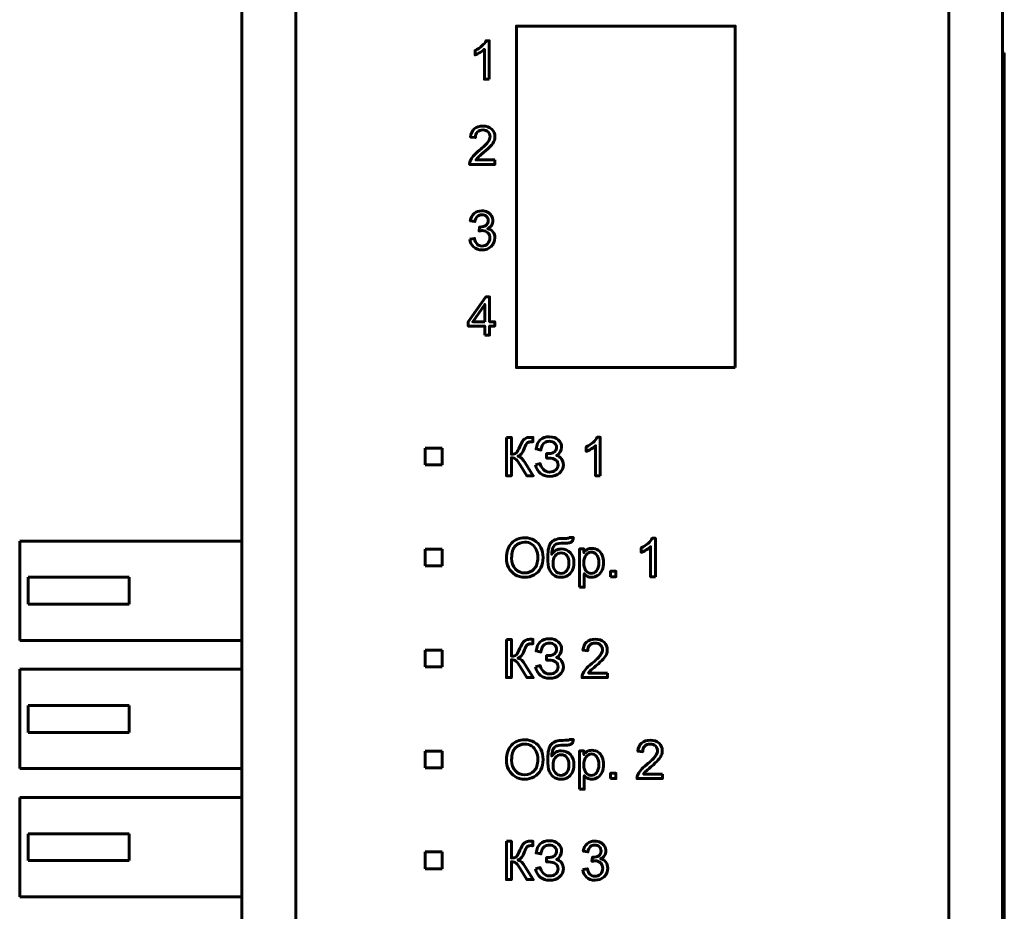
# Model space of a CAD drawing. Header units: millimetres. Extents: x -16 to 13, y -44 to 65.
# Tile 8 of 10: x -16 to 13, y 10 to 37. Entities that reach past the tile are written whole.
import ezdxf

# ---------------------------------------------------------------- set-up
doc = ezdxf.new("R2010")
doc.units = ezdxf.units.MM
doc.linetypes.add('K5LT_BASIC', pattern=[0])

# ---------------------------------------------------------------- blocks, each defined once
blk = doc.blocks.new('U0')
at = {"color": 150, "linetype": 'K5LT_BASIC', "lineweight": 60, "true_color": 0x0080ff}
for p, q in [((-8.282, 47.888), (-8.282, -27.219)), ((11.118, -27.219), (11.118, 47.888))]:
    blk.add_line(p, q, dxfattribs=at)
blk = doc.blocks.new('U2')
at = {"color": 150, "linetype": 'K5LT_BASIC', "lineweight": 60, "true_color": 0x0080ff}
for p, q in [((-3.932, 24.089), (-4.432, 24.089)), ((-4.432, 24.089), (-4.432, 23.589)), ((-3.932, 23.589), (-3.932, 24.089)), ((-4.432, 23.589), (-3.932, 23.589))]:
    blk.add_line(p, q, dxfattribs=at)
blk = doc.blocks.new('U3')
at = {"color": 150, "linetype": 'K5LT_BASIC', "lineweight": 60, "true_color": 0x0080ff}
for p, q in [((-3.932, 21.089), (-4.432, 21.089)), ((-4.432, 21.089), (-4.432, 20.589)), ((-3.932, 20.589), (-3.932, 21.089)), ((-4.432, 20.589), (-3.932, 20.589))]:
    blk.add_line(p, q, dxfattribs=at)
blk = doc.blocks.new('U4')
at = {"color": 150, "linetype": 'K5LT_BASIC', "lineweight": 60, "true_color": 0x0080ff}
for p, q in [((-3.932, 15.089), (-4.432, 15.089)), ((-4.432, 15.089), (-4.432, 14.589)), ((-3.932, 14.589), (-3.932, 15.089)), ((-4.432, 14.589), (-3.932, 14.589))]:
    blk.add_line(p, q, dxfattribs=at)
blk = doc.blocks.new('U5')
at = {"color": 150, "linetype": 'K5LT_BASIC', "lineweight": 60, "true_color": 0x0080ff}
for p, q in [((-3.932, 18.089), (-4.432, 18.089)), ((-4.432, 18.089), (-4.432, 17.589)), ((-3.932, 17.589), (-3.932, 18.089)), ((-4.432, 17.589), (-3.932, 17.589))]:
    blk.add_line(p, q, dxfattribs=at)
blk = doc.blocks.new('U6')
at = {"color": 150, "linetype": 'K5LT_BASIC', "lineweight": 60, "true_color": 0x0080ff}
for p, q in [((-3.932, 12.089), (-4.432, 12.089)), ((-4.432, 12.089), (-4.432, 11.589)), ((-3.932, 11.589), (-3.932, 12.089)), ((-4.432, 11.589), (-3.932, 11.589))]:
    blk.add_line(p, q, dxfattribs=at)

msp = doc.modelspace()

# ---------------------------------------------------------------- linework, layer by layer
at = {"color": 150, "linetype": 'K5LT_BASIC', "lineweight": 60, "true_color": 0x0080ff}
for p, q in [((-9.882, 41.735), (-9.882, -21.066)), ((12.718, 41.735), (12.718, -21.066)), ((12.718, 35.835), (12.768, 35.835)), ((12.768, 35.835), (12.768, 33.295)), ((12.768, 33.295), (12.768, -12.425)), ((-9.882, 21.326), (-16.482, 21.326)), ((-16.482, 21.326), (-16.482, 18.376)), ((-16.232, 19.451), (-16.232, 20.251)), ((-13.232, 20.251), (-16.232, 20.251)), ((-13.232, 19.451), (-13.232, 20.251)), ((-16.232, 19.451), (-13.232, 19.451)), ((-16.482, 18.376), (-9.882, 18.376)), ((-16.482, 17.516), (-16.482, 14.566)), ((-9.882, 17.516), (-16.482, 17.516)), ((-13.232, 16.441), (-16.232, 16.441)), ((-16.232, 15.641), (-16.232, 16.441)), ((-13.232, 15.641), (-13.232, 16.441)), ((-16.232, 15.641), (-13.232, 15.641)), ((-16.482, 14.566), (-9.882, 14.566)), ((-9.882, 13.706), (-16.482, 13.706)), ((-16.482, 13.706), (-16.482, 10.756)), ((-13.232, 12.631), (-16.232, 12.631)), ((-16.232, 11.831), (-16.232, 12.631)), ((-13.232, 11.831), (-13.232, 12.631)), ((-16.232, 11.831), (-13.232, 11.831)), ((-16.482, 10.756), (-9.882, 10.756))]:
    msp.add_line(p, q, dxfattribs=at)
for points, knots in [([(4.773, 26.48), (4.773, 26.48), (4.773, 36.629), (4.773, 36.629), (-1.727, 36.629), (-1.727, 36.629), (-1.727, 26.48), (-1.727, 26.48), (4.773, 26.48), (4.773, 26.48)], [0, 0, 0, 0, 0.25, 0.25, 0.5, 0.5, 0.75, 0.75, 1, 1, 1, 1]), ([(-2.535, 35.05), (-2.535, 35.05), (-2.675, 35.05), (-2.675, 35.05), (-2.675, 35.939), (-2.675, 35.939), (-2.709, 35.907), (-2.753, 35.875), (-2.862, 35.811), (-2.911, 35.787), (-2.954, 35.771), (-2.954, 35.771), (-2.954, 35.906), (-2.954, 35.906), (-2.876, 35.942), (-2.808, 35.987), (-2.75, 36.039), (-2.691, 36.091), (-2.65, 36.142), (-2.625, 36.191), (-2.625, 36.191), (-2.535, 36.191), (-2.535, 36.191), (-2.535, 35.05), (-2.535, 35.05)], [0, 0, 0, 0, 0.111111, 0.111111, 0.222222, 0.222222, 0.222222, 0.333333, 0.333333, 0.444444, 0.444444, 0.444444, 0.555556, 0.555556, 0.555556, 0.666667, 0.666667, 0.666667, 0.777778, 0.777778, 0.777778, 0.888889, 0.888889, 1, 1, 1, 1]), ([(-2.364, 32.651), (-2.364, 32.651), (-2.364, 32.517), (-2.364, 32.517), (-3.116, 32.517), (-3.116, 32.517), (-3.117, 32.551), (-3.112, 32.583), (-3.1, 32.614), (-3.08, 32.665), (-3.049, 32.716), (-2.964, 32.815), (-2.903, 32.872), (-2.824, 32.937), (-2.701, 33.038), (-2.618, 33.118), (-2.574, 33.178), (-2.53, 33.237), (-2.508, 33.293), (-2.508, 33.346), (-2.508, 33.401), (-2.528, 33.448), (-2.568, 33.486), (-2.607, 33.524), (-2.659, 33.543), (-2.723, 33.543), (-2.79, 33.543), (-2.844, 33.523), (-2.885, 33.482), (-2.925, 33.442), (-2.946, 33.387), (-2.946, 33.316), (-2.946, 33.316), (-3.089, 33.33), (-3.089, 33.33), (-3.079, 33.437), (-3.042, 33.518), (-2.978, 33.575), (-2.914, 33.631), (-2.828, 33.659), (-2.72, 33.659), (-2.611, 33.659), (-2.524, 33.629), (-2.461, 33.568), (-2.397, 33.507), (-2.365, 33.432), (-2.365, 33.343), (-2.365, 33.297), (-2.374, 33.253), (-2.393, 33.209), (-2.412, 33.164), (-2.443, 33.118), (-2.486, 33.069), (-2.529, 33.021), (-2.601, 32.954), (-2.701, 32.869), (-2.785, 32.799), (-2.839, 32.751), (-2.863, 32.726), (-2.886, 32.701), (-2.906, 32.676), (-2.922, 32.651), (-2.922, 32.651), (-2.364, 32.651), (-2.364, 32.651)], [0, 0, 0, 0, 0.045455, 0.045455, 0.090909, 0.090909, 0.090909, 0.136364, 0.136364, 0.136364, 0.181818, 0.181818, 0.227273, 0.227273, 0.227273, 0.272727, 0.272727, 0.272727, 0.318182, 0.318182, 0.318182, 0.363636, 0.363636, 0.363636, 0.409091, 0.409091, 0.409091, 0.454545, 0.454545, 0.454545, 0.5, 0.5, 0.5, 0.545455, 0.545455, 0.545455, 0.590909, 0.590909, 0.590909, 0.636364, 0.636364, 0.636364, 0.681818, 0.681818, 0.681818, 0.727273, 0.727273, 0.727273, 0.772727, 0.772727, 0.772727, 0.818182, 0.818182, 0.818182, 0.863636, 0.863636, 0.863636, 0.909091, 0.909091, 0.909091, 0.954545, 0.954545, 0.954545, 1, 1, 1, 1]), ([(-3.111, 30.298), (-3.111, 30.298), (-2.971, 30.318), (-2.971, 30.318), (-2.955, 30.238), (-2.928, 30.181), (-2.89, 30.146), (-2.851, 30.111), (-2.804, 30.094), (-2.748, 30.094), (-2.682, 30.094), (-2.626, 30.116), (-2.536, 30.207), (-2.514, 30.264), (-2.514, 30.331), (-2.514, 30.395), (-2.535, 30.448), (-2.577, 30.49), (-2.619, 30.531), (-2.672, 30.552), (-2.737, 30.552), (-2.763, 30.552), (-2.796, 30.547), (-2.835, 30.537), (-2.835, 30.537), (-2.82, 30.659), (-2.82, 30.659), (-2.81, 30.658), (-2.803, 30.657), (-2.797, 30.657), (-2.737, 30.657), (-2.684, 30.673), (-2.636, 30.704), (-2.588, 30.735), (-2.565, 30.782), (-2.565, 30.847), (-2.565, 30.898), (-2.582, 30.94), (-2.617, 30.974), (-2.651, 31.007), (-2.696, 31.024), (-2.751, 31.024), (-2.805, 31.024), (-2.851, 31.007), (-2.887, 30.972), (-2.923, 30.938), (-2.946, 30.886), (-2.957, 30.818), (-2.957, 30.818), (-3.096, 30.843), (-3.096, 30.843), (-3.079, 30.937), (-3.041, 31.009), (-2.98, 31.061), (-2.92, 31.113), (-2.844, 31.138), (-2.754, 31.138), (-2.692, 31.138), (-2.635, 31.125), (-2.583, 31.098), (-2.531, 31.072), (-2.491, 31.036), (-2.463, 30.99), (-2.436, 30.944), (-2.422, 30.895), (-2.422, 30.844), (-2.422, 30.795), (-2.435, 30.75), (-2.461, 30.71), (-2.488, 30.67), (-2.527, 30.638), (-2.578, 30.614), (-2.511, 30.599), (-2.459, 30.566), (-2.422, 30.517), (-2.385, 30.469), (-2.366, 30.407), (-2.366, 30.334), (-2.366, 30.235), (-2.402, 30.15), (-2.475, 30.081), (-2.547, 30.012), (-2.639, 29.978), (-2.749, 29.978), (-2.849, 29.978), (-2.932, 30.008), (-2.998, 30.067), (-3.064, 30.127), (-3.102, 30.204), (-3.111, 30.298)], [0, 0, 0, 0, 0.033333, 0.033333, 0.033333, 0.066667, 0.066667, 0.066667, 0.1, 0.1, 0.1, 0.133333, 0.133333, 0.166667, 0.166667, 0.166667, 0.2, 0.2, 0.2, 0.233333, 0.233333, 0.233333, 0.266667, 0.266667, 0.266667, 0.3, 0.3, 0.3, 0.333333, 0.333333, 0.333333, 0.366667, 0.366667, 0.366667, 0.4, 0.4, 0.4, 0.433333, 0.433333, 0.433333, 0.466667, 0.466667, 0.466667, 0.5, 0.5, 0.5, 0.533333, 0.533333, 0.533333, 0.566667, 0.566667, 0.566667, 0.6, 0.6, 0.6, 0.633333, 0.633333, 0.633333, 0.666667, 0.666667, 0.666667, 0.7, 0.7, 0.7, 0.733333, 0.733333, 0.733333, 0.766667, 0.766667, 0.766667, 0.8, 0.8, 0.8, 0.833333, 0.833333, 0.833333, 0.866667, 0.866667, 0.866667, 0.9, 0.9, 0.9, 0.933333, 0.933333, 0.933333, 0.966667, 0.966667, 0.966667, 1, 1, 1, 1]), ([(-2.665, 27.446), (-2.665, 27.446), (-2.665, 27.717), (-2.665, 27.717), (-3.158, 27.717), (-3.158, 27.717), (-3.158, 27.846), (-3.158, 27.846), (-2.639, 28.582), (-2.639, 28.582), (-2.525, 28.582), (-2.525, 28.582), (-2.525, 27.846), (-2.525, 27.846), (-2.371, 27.846), (-2.371, 27.846), (-2.371, 27.717), (-2.371, 27.717), (-2.525, 27.717), (-2.525, 27.717), (-2.525, 27.446), (-2.525, 27.446), (-2.665, 27.446), (-2.665, 27.446)], [0, 0, 0, 0, 0.090909, 0.090909, 0.181818, 0.181818, 0.272727, 0.272727, 0.363636, 0.363636, 0.454545, 0.454545, 0.545455, 0.545455, 0.636364, 0.636364, 0.727273, 0.727273, 0.818182, 0.818182, 0.909091, 0.909091, 1, 1, 1, 1]), ([(-2.665, 27.846), (-2.665, 27.846), (-2.665, 28.357), (-2.665, 28.357), (-3.021, 27.846), (-3.021, 27.846), (-2.665, 27.846), (-2.665, 27.846)], [0, 0, 0, 0, 0.333333, 0.333333, 0.666667, 0.666667, 1, 1, 1, 1]), ([(-2.023, 24.406), (-2.023, 24.406), (-1.872, 24.406), (-1.872, 24.406), (-1.872, 23.908), (-1.872, 23.908), (-1.803, 23.908), (-1.755, 23.921), (-1.727, 23.948), (-1.699, 23.974), (-1.663, 24.038), (-1.62, 24.14), (-1.589, 24.215), (-1.563, 24.268), (-1.542, 24.298), (-1.522, 24.329), (-1.493, 24.355), (-1.455, 24.376), (-1.417, 24.397), (-1.375, 24.408), (-1.33, 24.408), (-1.272, 24.408), (-1.242, 24.407), (-1.238, 24.406), (-1.238, 24.406), (-1.238, 24.276), (-1.238, 24.276), (-1.244, 24.276), (-1.254, 24.276), (-1.269, 24.277), (-1.285, 24.277), (-1.295, 24.277), (-1.299, 24.277), (-1.347, 24.277), (-1.383, 24.266), (-1.406, 24.242), (-1.43, 24.219), (-1.457, 24.169), (-1.487, 24.094), (-1.525, 23.997), (-1.558, 23.936), (-1.584, 23.911), (-1.61, 23.886), (-1.642, 23.866), (-1.679, 23.851), (-1.605, 23.831), (-1.533, 23.763), (-1.461, 23.648), (-1.461, 23.648), (-1.227, 23.269), (-1.227, 23.269), (-1.414, 23.269), (-1.414, 23.269), (-1.605, 23.577), (-1.605, 23.577), (-1.657, 23.663), (-1.701, 23.722), (-1.735, 23.753), (-1.771, 23.785), (-1.816, 23.801), (-1.872, 23.801), (-1.872, 23.801), (-1.872, 23.269), (-1.872, 23.269), (-2.023, 23.269), (-2.023, 23.269), (-2.023, 24.406), (-2.023, 24.406)], [0, 0, 0, 0, 0.041667, 0.041667, 0.083333, 0.083333, 0.083333, 0.125, 0.125, 0.125, 0.166667, 0.166667, 0.166667, 0.208333, 0.208333, 0.208333, 0.25, 0.25, 0.25, 0.291667, 0.291667, 0.291667, 0.333333, 0.333333, 0.333333, 0.375, 0.375, 0.375, 0.416667, 0.416667, 0.416667, 0.458333, 0.458333, 0.458333, 0.5, 0.5, 0.5, 0.541667, 0.541667, 0.541667, 0.583333, 0.583333, 0.583333, 0.625, 0.625, 0.625, 0.666667, 0.666667, 0.666667, 0.708333, 0.708333, 0.75, 0.75, 0.791667, 0.791667, 0.791667, 0.833333, 0.833333, 0.833333, 0.875, 0.875, 0.875, 0.916667, 0.916667, 0.958333, 0.958333, 1, 1, 1, 1]), ([(-1.163, 23.59), (-1.163, 23.59), (-1.02, 23.627), (-1.02, 23.627), (-1.009, 23.572), (-0.98, 23.516), (-0.933, 23.461), (-0.886, 23.406), (-0.823, 23.379), (-0.745, 23.379), (-0.666, 23.379), (-0.603, 23.399), (-0.557, 23.44), (-0.511, 23.481), (-0.488, 23.53), (-0.488, 23.588), (-0.488, 23.651), (-0.512, 23.701), (-0.561, 23.738), (-0.609, 23.775), (-0.675, 23.793), (-0.758, 23.793), (-0.758, 23.793), (-0.83, 23.793), (-0.83, 23.793), (-0.83, 23.925), (-0.83, 23.925), (-0.761, 23.925), (-0.708, 23.929), (-0.672, 23.937), (-0.635, 23.945), (-0.603, 23.965), (-0.575, 23.998), (-0.547, 24.031), (-0.533, 24.068), (-0.533, 24.11), (-0.533, 24.159), (-0.552, 24.202), (-0.59, 24.239), (-0.628, 24.275), (-0.68, 24.293), (-0.745, 24.293), (-0.802, 24.293), (-0.851, 24.279), (-0.891, 24.25), (-0.932, 24.221), (-0.959, 24.183), (-0.975, 24.136), (-0.99, 24.089), (-0.998, 24.053), (-0.998, 24.03), (-0.998, 24.03), (-1.142, 24.063), (-1.142, 24.063), (-1.107, 24.304), (-0.974, 24.425), (-0.744, 24.425), (-0.633, 24.425), (-0.546, 24.394), (-0.481, 24.332), (-0.416, 24.271), (-0.384, 24.199), (-0.384, 24.116), (-0.384, 24.01), (-0.434, 23.928), (-0.534, 23.87), (-0.476, 23.854), (-0.427, 23.821), (-0.388, 23.772), (-0.349, 23.723), (-0.33, 23.664), (-0.33, 23.595), (-0.33, 23.497), (-0.367, 23.415), (-0.443, 23.349), (-0.519, 23.283), (-0.619, 23.25), (-0.744, 23.25), (-0.959, 23.25), (-1.098, 23.364), (-1.163, 23.59)], [0, 0, 0, 0, 0.037037, 0.037037, 0.037037, 0.074074, 0.074074, 0.074074, 0.111111, 0.111111, 0.111111, 0.148148, 0.148148, 0.148148, 0.185185, 0.185185, 0.185185, 0.222222, 0.222222, 0.222222, 0.259259, 0.259259, 0.259259, 0.296296, 0.296296, 0.333333, 0.333333, 0.333333, 0.37037, 0.37037, 0.37037, 0.407407, 0.407407, 0.407407, 0.444444, 0.444444, 0.444444, 0.481481, 0.481481, 0.481481, 0.518519, 0.518519, 0.518519, 0.555556, 0.555556, 0.555556, 0.592593, 0.592593, 0.592593, 0.62963, 0.62963, 0.62963, 0.666667, 0.666667, 0.666667, 0.703704, 0.703704, 0.703704, 0.740741, 0.740741, 0.740741, 0.777778, 0.777778, 0.777778, 0.814815, 0.814815, 0.814815, 0.851852, 0.851852, 0.851852, 0.888889, 0.888889, 0.888889, 0.925926, 0.925926, 0.925926, 0.962963, 0.962963, 0.962963, 1, 1, 1, 1]), ([(0.767, 23.269), (0.767, 23.269), (0.628, 23.269), (0.628, 23.269), (0.628, 24.159), (0.628, 24.159), (0.594, 24.127), (0.55, 24.095), (0.441, 24.031), (0.391, 24.006), (0.348, 23.991), (0.348, 23.991), (0.348, 24.126), (0.348, 24.126), (0.426, 24.162), (0.494, 24.207), (0.553, 24.259), (0.611, 24.311), (0.653, 24.362), (0.677, 24.411), (0.677, 24.411), (0.767, 24.411), (0.767, 24.411), (0.767, 23.269), (0.767, 23.269)], [0, 0, 0, 0, 0.111111, 0.111111, 0.222222, 0.222222, 0.222222, 0.333333, 0.333333, 0.444444, 0.444444, 0.444444, 0.555556, 0.555556, 0.555556, 0.666667, 0.666667, 0.666667, 0.777778, 0.777778, 0.777778, 0.888889, 0.888889, 1, 1, 1, 1]), ([(-2.023, 20.823), (-2.023, 21.011), (-1.972, 21.159), (-1.87, 21.265), (-1.769, 21.372), (-1.638, 21.425), (-1.478, 21.425), (-1.373, 21.425), (-1.279, 21.4), (-1.194, 21.35), (-1.11, 21.3), (-1.046, 21.23), (-1.002, 21.14), (-0.957, 21.051), (-0.935, 20.949), (-0.935, 20.836), (-0.935, 20.721), (-0.958, 20.618), (-1.005, 20.527), (-1.052, 20.436), (-1.117, 20.367), (-1.203, 20.32), (-1.288, 20.274), (-1.38, 20.25), (-1.479, 20.25), (-1.586, 20.25), (-1.682, 20.276), (-1.766, 20.328), (-1.85, 20.379), (-1.914, 20.45), (-1.957, 20.539), (-2.001, 20.628), (-2.023, 20.723), (-2.023, 20.823)], [0, 0, 0, 0, 0.090909, 0.090909, 0.090909, 0.181818, 0.181818, 0.181818, 0.272727, 0.272727, 0.272727, 0.363636, 0.363636, 0.363636, 0.454545, 0.454545, 0.454545, 0.545455, 0.545455, 0.545455, 0.636364, 0.636364, 0.636364, 0.727273, 0.727273, 0.727273, 0.818182, 0.818182, 0.818182, 0.909091, 0.909091, 0.909091, 1, 1, 1, 1]), ([(-0.159, 21.433), (-0.159, 21.433), (-0.035, 21.431), (-0.035, 21.431), (-0.041, 21.376), (-0.053, 21.337), (-0.091, 21.294), (-0.115, 21.28), (-0.145, 21.274), (-0.174, 21.268), (-0.232, 21.265), (-0.319, 21.265), (-0.434, 21.265), (-0.512, 21.254), (-0.554, 21.231), (-0.595, 21.209), (-0.626, 21.174), (-0.644, 21.125), (-0.662, 21.076), (-0.672, 21.013), (-0.674, 20.936), (-0.639, 20.989), (-0.598, 21.028), (-0.551, 21.054), (-0.504, 21.08), (-0.451, 21.093), (-0.392, 21.093), (-0.284, 21.093), (-0.195, 21.056), (-0.124, 20.982), (-0.053, 20.908), (-0.018, 20.808), (-0.018, 20.681), (-0.018, 20.585), (-0.036, 20.506), (-0.107, 20.383), (-0.149, 20.336), (-0.198, 20.302), (-0.247, 20.269), (-0.314, 20.252), (-0.398, 20.252), (-0.496, 20.252), (-0.572, 20.274), (-0.626, 20.319), (-0.68, 20.364), (-0.722, 20.421), (-0.751, 20.49), (-0.78, 20.56), (-0.794, 20.681), (-0.794, 20.854), (-0.794, 21.071), (-0.757, 21.218), (-0.684, 21.293), (-0.611, 21.368), (-0.498, 21.406), (-0.345, 21.406), (-0.25, 21.406), (-0.197, 21.408), (-0.184, 21.411), (-0.171, 21.414), (-0.163, 21.421), (-0.159, 21.433)], [0, 0, 0, 0, 0.047619, 0.047619, 0.047619, 0.095238, 0.095238, 0.142857, 0.142857, 0.142857, 0.190476, 0.190476, 0.190476, 0.238095, 0.238095, 0.238095, 0.285714, 0.285714, 0.285714, 0.333333, 0.333333, 0.333333, 0.380952, 0.380952, 0.380952, 0.428571, 0.428571, 0.428571, 0.47619, 0.47619, 0.47619, 0.52381, 0.52381, 0.52381, 0.571429, 0.571429, 0.619048, 0.619048, 0.619048, 0.666667, 0.666667, 0.666667, 0.714286, 0.714286, 0.714286, 0.761905, 0.761905, 0.761905, 0.809524, 0.809524, 0.809524, 0.857143, 0.857143, 0.857143, 0.904762, 0.904762, 0.904762, 0.952381, 0.952381, 0.952381, 1, 1, 1, 1]), ([(2.401, 20.269), (2.401, 20.269), (2.261, 20.269), (2.261, 20.269), (2.261, 21.159), (2.261, 21.159), (2.228, 21.127), (2.184, 21.095), (2.075, 21.031), (2.025, 21.006), (1.982, 20.991), (1.982, 20.991), (1.982, 21.126), (1.982, 21.126), (2.06, 21.162), (2.128, 21.207), (2.187, 21.259), (2.245, 21.311), (2.287, 21.362), (2.311, 21.411), (2.311, 21.411), (2.401, 21.411), (2.401, 21.411), (2.401, 20.269), (2.401, 20.269)], [0, 0, 0, 0, 0.111111, 0.111111, 0.222222, 0.222222, 0.222222, 0.333333, 0.333333, 0.444444, 0.444444, 0.444444, 0.555556, 0.555556, 0.555556, 0.666667, 0.666667, 0.666667, 0.777778, 0.777778, 0.777778, 0.888889, 0.888889, 1, 1, 1, 1]), ([(-1.867, 20.82), (-1.867, 20.683), (-1.83, 20.575), (-1.757, 20.497), (-1.683, 20.418), (-1.591, 20.379), (-1.48, 20.379), (-1.366, 20.379), (-1.274, 20.419), (-1.2, 20.498), (-1.127, 20.577), (-1.091, 20.69), (-1.091, 20.836), (-1.091, 20.928), (-1.106, 21.009), (-1.138, 21.078), (-1.169, 21.147), (-1.215, 21.2), (-1.275, 21.238), (-1.335, 21.276), (-1.402, 21.295), (-1.477, 21.295), (-1.584, 21.295), (-1.675, 21.258), (-1.752, 21.185), (-1.829, 21.112), (-1.867, 20.991), (-1.867, 20.82)], [0, 0, 0, 0, 0.111111, 0.111111, 0.111111, 0.222222, 0.222222, 0.222222, 0.333333, 0.333333, 0.333333, 0.444444, 0.444444, 0.444444, 0.555556, 0.555556, 0.555556, 0.666667, 0.666667, 0.666667, 0.777778, 0.777778, 0.777778, 0.888889, 0.888889, 0.888889, 1, 1, 1, 1]), ([(0.15, 19.953), (0.15, 19.953), (0.15, 21.093), (0.15, 21.093), (0.277, 21.093), (0.277, 21.093), (0.277, 20.985), (0.277, 20.985), (0.307, 21.027), (0.341, 21.058), (0.379, 21.079), (0.416, 21.1), (0.462, 21.111), (0.516, 21.111), (0.586, 21.111), (0.648, 21.093), (0.702, 21.056), (0.755, 21.021), (0.796, 20.969), (0.823, 20.904), (0.851, 20.838), (0.865, 20.766), (0.865, 20.687), (0.865, 20.604), (0.849, 20.528), (0.819, 20.46), (0.789, 20.393), (0.745, 20.342), (0.687, 20.306), (0.63, 20.27), (0.569, 20.252), (0.506, 20.252), (0.459, 20.252), (0.418, 20.262), (0.381, 20.281), (0.344, 20.301), (0.314, 20.325), (0.29, 20.355), (0.29, 20.355), (0.29, 19.953), (0.29, 19.953), (0.15, 19.953), (0.15, 19.953)], [0, 0, 0, 0, 0.066667, 0.066667, 0.133333, 0.133333, 0.2, 0.2, 0.2, 0.266667, 0.266667, 0.266667, 0.333333, 0.333333, 0.333333, 0.4, 0.4, 0.4, 0.466667, 0.466667, 0.466667, 0.533333, 0.533333, 0.533333, 0.6, 0.6, 0.6, 0.666667, 0.666667, 0.666667, 0.733333, 0.733333, 0.733333, 0.8, 0.8, 0.8, 0.866667, 0.866667, 0.866667, 0.933333, 0.933333, 1, 1, 1, 1]), ([(-0.164, 20.685), (-0.164, 20.77), (-0.184, 20.841), (-0.225, 20.895), (-0.265, 20.95), (-0.322, 20.977), (-0.396, 20.977), (-0.473, 20.977), (-0.533, 20.949), (-0.574, 20.891), (-0.616, 20.833), (-0.637, 20.756), (-0.637, 20.659), (-0.637, 20.564), (-0.614, 20.491), (-0.568, 20.441), (-0.522, 20.39), (-0.465, 20.365), (-0.397, 20.365), (-0.328, 20.365), (-0.272, 20.394), (-0.229, 20.452), (-0.185, 20.511), (-0.164, 20.588), (-0.164, 20.685)], [0, 0, 0, 0, 0.125, 0.125, 0.125, 0.25, 0.25, 0.25, 0.375, 0.375, 0.375, 0.5, 0.5, 0.5, 0.625, 0.625, 0.625, 0.75, 0.75, 0.75, 0.875, 0.875, 0.875, 1, 1, 1, 1]), ([(0.277, 20.676), (0.277, 20.571), (0.299, 20.493), (0.341, 20.442), (0.384, 20.392), (0.436, 20.366), (0.497, 20.366), (0.559, 20.366), (0.612, 20.392), (0.655, 20.445), (0.7, 20.497), (0.722, 20.578), (0.722, 20.688), (0.722, 20.793), (0.7, 20.871), (0.614, 20.975), (0.563, 21.001), (0.503, 21.001), (0.444, 21.001), (0.391, 20.973), (0.346, 20.918), (0.3, 20.863), (0.277, 20.782), (0.277, 20.676)], [0, 0, 0, 0, 0.125, 0.125, 0.125, 0.25, 0.25, 0.25, 0.375, 0.375, 0.375, 0.5, 0.5, 0.5, 0.625, 0.625, 0.75, 0.75, 0.75, 0.875, 0.875, 0.875, 1, 1, 1, 1]), ([(1.073, 20.269), (1.073, 20.269), (1.073, 20.428), (1.073, 20.428), (1.231, 20.428), (1.231, 20.428), (1.231, 20.269), (1.231, 20.269), (1.073, 20.269), (1.073, 20.269)], [0, 0, 0, 0, 0.25, 0.25, 0.5, 0.5, 0.75, 0.75, 1, 1, 1, 1]), ([(-2.023, 18.406), (-2.023, 18.406), (-1.872, 18.406), (-1.872, 18.406), (-1.872, 17.908), (-1.872, 17.908), (-1.803, 17.908), (-1.755, 17.921), (-1.727, 17.948), (-1.699, 17.974), (-1.663, 18.038), (-1.62, 18.14), (-1.589, 18.215), (-1.563, 18.268), (-1.542, 18.298), (-1.522, 18.329), (-1.493, 18.355), (-1.455, 18.376), (-1.417, 18.397), (-1.375, 18.408), (-1.33, 18.408), (-1.272, 18.408), (-1.242, 18.407), (-1.238, 18.406), (-1.238, 18.406), (-1.238, 18.276), (-1.238, 18.276), (-1.244, 18.276), (-1.254, 18.276), (-1.269, 18.277), (-1.285, 18.277), (-1.295, 18.277), (-1.299, 18.277), (-1.347, 18.277), (-1.383, 18.266), (-1.406, 18.242), (-1.43, 18.219), (-1.457, 18.169), (-1.487, 18.094), (-1.525, 17.997), (-1.558, 17.936), (-1.584, 17.911), (-1.61, 17.886), (-1.642, 17.866), (-1.679, 17.851), (-1.605, 17.831), (-1.533, 17.763), (-1.461, 17.648), (-1.461, 17.648), (-1.227, 17.269), (-1.227, 17.269), (-1.414, 17.269), (-1.414, 17.269), (-1.605, 17.577), (-1.605, 17.577), (-1.657, 17.663), (-1.701, 17.722), (-1.735, 17.753), (-1.771, 17.785), (-1.816, 17.801), (-1.872, 17.801), (-1.872, 17.801), (-1.872, 17.269), (-1.872, 17.269), (-2.023, 17.269), (-2.023, 17.269), (-2.023, 18.406), (-2.023, 18.406)], [0, 0, 0, 0, 0.041667, 0.041667, 0.083333, 0.083333, 0.083333, 0.125, 0.125, 0.125, 0.166667, 0.166667, 0.166667, 0.208333, 0.208333, 0.208333, 0.25, 0.25, 0.25, 0.291667, 0.291667, 0.291667, 0.333333, 0.333333, 0.333333, 0.375, 0.375, 0.375, 0.416667, 0.416667, 0.416667, 0.458333, 0.458333, 0.458333, 0.5, 0.5, 0.5, 0.541667, 0.541667, 0.541667, 0.583333, 0.583333, 0.583333, 0.625, 0.625, 0.625, 0.666667, 0.666667, 0.666667, 0.708333, 0.708333, 0.75, 0.75, 0.791667, 0.791667, 0.791667, 0.833333, 0.833333, 0.833333, 0.875, 0.875, 0.875, 0.916667, 0.916667, 0.958333, 0.958333, 1, 1, 1, 1]), ([(-1.163, 17.59), (-1.163, 17.59), (-1.02, 17.627), (-1.02, 17.627), (-1.009, 17.572), (-0.98, 17.516), (-0.933, 17.461), (-0.886, 17.406), (-0.823, 17.379), (-0.745, 17.379), (-0.666, 17.379), (-0.603, 17.399), (-0.557, 17.44), (-0.511, 17.481), (-0.488, 17.53), (-0.488, 17.588), (-0.488, 17.651), (-0.512, 17.701), (-0.561, 17.738), (-0.609, 17.775), (-0.675, 17.793), (-0.758, 17.793), (-0.758, 17.793), (-0.83, 17.793), (-0.83, 17.793), (-0.83, 17.925), (-0.83, 17.925), (-0.761, 17.925), (-0.708, 17.929), (-0.672, 17.937), (-0.635, 17.945), (-0.603, 17.965), (-0.575, 17.998), (-0.547, 18.031), (-0.533, 18.068), (-0.533, 18.11), (-0.533, 18.159), (-0.552, 18.202), (-0.59, 18.239), (-0.628, 18.275), (-0.68, 18.293), (-0.745, 18.293), (-0.802, 18.293), (-0.851, 18.279), (-0.891, 18.25), (-0.932, 18.221), (-0.959, 18.183), (-0.975, 18.136), (-0.99, 18.089), (-0.998, 18.053), (-0.998, 18.03), (-0.998, 18.03), (-1.142, 18.063), (-1.142, 18.063), (-1.107, 18.304), (-0.974, 18.425), (-0.744, 18.425), (-0.633, 18.425), (-0.546, 18.394), (-0.481, 18.332), (-0.416, 18.271), (-0.384, 18.199), (-0.384, 18.116), (-0.384, 18.01), (-0.434, 17.928), (-0.534, 17.87), (-0.476, 17.854), (-0.427, 17.821), (-0.388, 17.772), (-0.349, 17.723), (-0.33, 17.664), (-0.33, 17.595), (-0.33, 17.497), (-0.367, 17.415), (-0.443, 17.349), (-0.519, 17.283), (-0.619, 17.25), (-0.744, 17.25), (-0.959, 17.25), (-1.098, 17.364), (-1.163, 17.59)], [0, 0, 0, 0, 0.037037, 0.037037, 0.037037, 0.074074, 0.074074, 0.074074, 0.111111, 0.111111, 0.111111, 0.148148, 0.148148, 0.148148, 0.185185, 0.185185, 0.185185, 0.222222, 0.222222, 0.222222, 0.259259, 0.259259, 0.259259, 0.296296, 0.296296, 0.333333, 0.333333, 0.333333, 0.37037, 0.37037, 0.37037, 0.407407, 0.407407, 0.407407, 0.444444, 0.444444, 0.444444, 0.481481, 0.481481, 0.481481, 0.518519, 0.518519, 0.518519, 0.555556, 0.555556, 0.555556, 0.592593, 0.592593, 0.592593, 0.62963, 0.62963, 0.62963, 0.666667, 0.666667, 0.666667, 0.703704, 0.703704, 0.703704, 0.740741, 0.740741, 0.740741, 0.777778, 0.777778, 0.777778, 0.814815, 0.814815, 0.814815, 0.851852, 0.851852, 0.851852, 0.888889, 0.888889, 0.888889, 0.925926, 0.925926, 0.925926, 0.962963, 0.962963, 0.962963, 1, 1, 1, 1]), ([(0.975, 17.403), (0.975, 17.403), (0.975, 17.269), (0.975, 17.269), (0.223, 17.269), (0.223, 17.269), (0.222, 17.303), (0.227, 17.335), (0.239, 17.366), (0.258, 17.418), (0.289, 17.468), (0.375, 17.567), (0.435, 17.624), (0.515, 17.689), (0.638, 17.79), (0.721, 17.87), (0.765, 17.93), (0.809, 17.989), (0.831, 18.045), (0.831, 18.098), (0.831, 18.153), (0.811, 18.2), (0.771, 18.238), (0.731, 18.276), (0.68, 18.295), (0.616, 18.295), (0.548, 18.295), (0.494, 18.275), (0.454, 18.235), (0.413, 18.195), (0.393, 18.139), (0.393, 18.068), (0.393, 18.068), (0.25, 18.082), (0.25, 18.082), (0.259, 18.189), (0.297, 18.271), (0.361, 18.327), (0.425, 18.383), (0.511, 18.411), (0.619, 18.411), (0.728, 18.411), (0.815, 18.381), (0.878, 18.32), (0.942, 18.259), (0.974, 18.184), (0.974, 18.095), (0.974, 18.049), (0.964, 18.005), (0.946, 17.961), (0.927, 17.917), (0.896, 17.87), (0.853, 17.822), (0.81, 17.773), (0.738, 17.706), (0.638, 17.622), (0.554, 17.551), (0.5, 17.504), (0.476, 17.478), (0.452, 17.453), (0.433, 17.428), (0.417, 17.403), (0.417, 17.403), (0.975, 17.403), (0.975, 17.403)], [0, 0, 0, 0, 0.045455, 0.045455, 0.090909, 0.090909, 0.090909, 0.136364, 0.136364, 0.136364, 0.181818, 0.181818, 0.227273, 0.227273, 0.227273, 0.272727, 0.272727, 0.272727, 0.318182, 0.318182, 0.318182, 0.363636, 0.363636, 0.363636, 0.409091, 0.409091, 0.409091, 0.454545, 0.454545, 0.454545, 0.5, 0.5, 0.5, 0.545455, 0.545455, 0.545455, 0.590909, 0.590909, 0.590909, 0.636364, 0.636364, 0.636364, 0.681818, 0.681818, 0.681818, 0.727273, 0.727273, 0.727273, 0.772727, 0.772727, 0.772727, 0.818182, 0.818182, 0.818182, 0.863636, 0.863636, 0.863636, 0.909091, 0.909091, 0.909091, 0.954545, 0.954545, 0.954545, 1, 1, 1, 1]), ([(-2.023, 14.823), (-2.023, 15.011), (-1.972, 15.159), (-1.87, 15.265), (-1.769, 15.372), (-1.638, 15.425), (-1.478, 15.425), (-1.373, 15.425), (-1.279, 15.4), (-1.194, 15.35), (-1.11, 15.3), (-1.046, 15.23), (-1.002, 15.14), (-0.957, 15.051), (-0.935, 14.949), (-0.935, 14.836), (-0.935, 14.721), (-0.958, 14.618), (-1.005, 14.527), (-1.052, 14.436), (-1.117, 14.367), (-1.203, 14.32), (-1.288, 14.274), (-1.38, 14.25), (-1.479, 14.25), (-1.586, 14.25), (-1.682, 14.276), (-1.766, 14.328), (-1.85, 14.379), (-1.914, 14.45), (-1.957, 14.539), (-2.001, 14.628), (-2.023, 14.723), (-2.023, 14.823)], [0, 0, 0, 0, 0.090909, 0.090909, 0.090909, 0.181818, 0.181818, 0.181818, 0.272727, 0.272727, 0.272727, 0.363636, 0.363636, 0.363636, 0.454545, 0.454545, 0.454545, 0.545455, 0.545455, 0.545455, 0.636364, 0.636364, 0.636364, 0.727273, 0.727273, 0.727273, 0.818182, 0.818182, 0.818182, 0.909091, 0.909091, 0.909091, 1, 1, 1, 1]), ([(-1.867, 14.82), (-1.867, 14.683), (-1.83, 14.575), (-1.757, 14.497), (-1.683, 14.418), (-1.591, 14.379), (-1.48, 14.379), (-1.366, 14.379), (-1.274, 14.419), (-1.2, 14.498), (-1.127, 14.577), (-1.091, 14.69), (-1.091, 14.836), (-1.091, 14.928), (-1.106, 15.009), (-1.138, 15.078), (-1.169, 15.147), (-1.215, 15.2), (-1.275, 15.238), (-1.335, 15.276), (-1.402, 15.295), (-1.477, 15.295), (-1.584, 15.295), (-1.675, 15.258), (-1.752, 15.185), (-1.829, 15.112), (-1.867, 14.991), (-1.867, 14.82)], [0, 0, 0, 0, 0.111111, 0.111111, 0.111111, 0.222222, 0.222222, 0.222222, 0.333333, 0.333333, 0.333333, 0.444444, 0.444444, 0.444444, 0.555556, 0.555556, 0.555556, 0.666667, 0.666667, 0.666667, 0.777778, 0.777778, 0.777778, 0.888889, 0.888889, 0.888889, 1, 1, 1, 1]), ([(-0.159, 15.433), (-0.159, 15.433), (-0.035, 15.431), (-0.035, 15.431), (-0.041, 15.376), (-0.053, 15.337), (-0.091, 15.294), (-0.115, 15.28), (-0.145, 15.274), (-0.174, 15.268), (-0.232, 15.265), (-0.319, 15.265), (-0.434, 15.265), (-0.512, 15.254), (-0.554, 15.231), (-0.595, 15.209), (-0.626, 15.174), (-0.644, 15.125), (-0.662, 15.076), (-0.672, 15.013), (-0.674, 14.936), (-0.639, 14.989), (-0.598, 15.028), (-0.551, 15.054), (-0.504, 15.08), (-0.451, 15.093), (-0.392, 15.093), (-0.284, 15.093), (-0.195, 15.056), (-0.124, 14.982), (-0.053, 14.908), (-0.018, 14.808), (-0.018, 14.681), (-0.018, 14.585), (-0.036, 14.506), (-0.107, 14.383), (-0.149, 14.336), (-0.198, 14.302), (-0.247, 14.269), (-0.314, 14.252), (-0.398, 14.252), (-0.496, 14.252), (-0.572, 14.274), (-0.626, 14.319), (-0.68, 14.364), (-0.722, 14.421), (-0.751, 14.49), (-0.78, 14.56), (-0.794, 14.681), (-0.794, 14.854), (-0.794, 15.071), (-0.757, 15.218), (-0.684, 15.293), (-0.611, 15.368), (-0.498, 15.406), (-0.345, 15.406), (-0.25, 15.406), (-0.197, 15.408), (-0.184, 15.411), (-0.171, 15.414), (-0.163, 15.421), (-0.159, 15.433)], [0, 0, 0, 0, 0.047619, 0.047619, 0.047619, 0.095238, 0.095238, 0.142857, 0.142857, 0.142857, 0.190476, 0.190476, 0.190476, 0.238095, 0.238095, 0.238095, 0.285714, 0.285714, 0.285714, 0.333333, 0.333333, 0.333333, 0.380952, 0.380952, 0.380952, 0.428571, 0.428571, 0.428571, 0.47619, 0.47619, 0.47619, 0.52381, 0.52381, 0.52381, 0.571429, 0.571429, 0.619048, 0.619048, 0.619048, 0.666667, 0.666667, 0.666667, 0.714286, 0.714286, 0.714286, 0.761905, 0.761905, 0.761905, 0.809524, 0.809524, 0.809524, 0.857143, 0.857143, 0.857143, 0.904762, 0.904762, 0.904762, 0.952381, 0.952381, 0.952381, 1, 1, 1, 1]), ([(2.609, 14.403), (2.609, 14.403), (2.609, 14.269), (2.609, 14.269), (1.856, 14.269), (1.856, 14.269), (1.855, 14.303), (1.861, 14.335), (1.873, 14.366), (1.892, 14.418), (1.923, 14.468), (2.008, 14.567), (2.069, 14.624), (2.148, 14.689), (2.271, 14.79), (2.355, 14.87), (2.399, 14.93), (2.443, 14.989), (2.465, 15.045), (2.465, 15.098), (2.465, 15.153), (2.445, 15.2), (2.405, 15.238), (2.365, 15.276), (2.313, 15.295), (2.25, 15.295), (2.182, 15.295), (2.128, 15.275), (2.088, 15.235), (2.047, 15.195), (2.027, 15.139), (2.026, 15.068), (2.026, 15.068), (1.883, 15.082), (1.883, 15.082), (1.893, 15.189), (1.93, 15.271), (1.994, 15.327), (2.059, 15.383), (2.145, 15.411), (2.253, 15.411), (2.362, 15.411), (2.448, 15.381), (2.512, 15.32), (2.576, 15.259), (2.607, 15.184), (2.607, 15.095), (2.607, 15.049), (2.598, 15.005), (2.579, 14.961), (2.561, 14.917), (2.53, 14.87), (2.487, 14.822), (2.443, 14.773), (2.372, 14.706), (2.272, 14.622), (2.188, 14.551), (2.134, 14.504), (2.11, 14.478), (2.086, 14.453), (2.067, 14.428), (2.051, 14.403), (2.051, 14.403), (2.609, 14.403), (2.609, 14.403)], [0, 0, 0, 0, 0.045455, 0.045455, 0.090909, 0.090909, 0.090909, 0.136364, 0.136364, 0.136364, 0.181818, 0.181818, 0.227273, 0.227273, 0.227273, 0.272727, 0.272727, 0.272727, 0.318182, 0.318182, 0.318182, 0.363636, 0.363636, 0.363636, 0.409091, 0.409091, 0.409091, 0.454545, 0.454545, 0.454545, 0.5, 0.5, 0.5, 0.545455, 0.545455, 0.545455, 0.590909, 0.590909, 0.590909, 0.636364, 0.636364, 0.636364, 0.681818, 0.681818, 0.681818, 0.727273, 0.727273, 0.727273, 0.772727, 0.772727, 0.772727, 0.818182, 0.818182, 0.818182, 0.863636, 0.863636, 0.863636, 0.909091, 0.909091, 0.909091, 0.954545, 0.954545, 0.954545, 1, 1, 1, 1]), ([(-0.164, 14.685), (-0.164, 14.77), (-0.184, 14.841), (-0.225, 14.895), (-0.265, 14.95), (-0.322, 14.977), (-0.396, 14.977), (-0.473, 14.977), (-0.533, 14.949), (-0.574, 14.891), (-0.616, 14.833), (-0.637, 14.756), (-0.637, 14.659), (-0.637, 14.564), (-0.614, 14.491), (-0.568, 14.441), (-0.522, 14.39), (-0.465, 14.365), (-0.397, 14.365), (-0.328, 14.365), (-0.272, 14.394), (-0.229, 14.452), (-0.185, 14.511), (-0.164, 14.588), (-0.164, 14.685)], [0, 0, 0, 0, 0.125, 0.125, 0.125, 0.25, 0.25, 0.25, 0.375, 0.375, 0.375, 0.5, 0.5, 0.5, 0.625, 0.625, 0.625, 0.75, 0.75, 0.75, 0.875, 0.875, 0.875, 1, 1, 1, 1]), ([(0.15, 13.953), (0.15, 13.953), (0.15, 15.093), (0.15, 15.093), (0.277, 15.093), (0.277, 15.093), (0.277, 14.985), (0.277, 14.985), (0.307, 15.027), (0.341, 15.058), (0.379, 15.079), (0.416, 15.1), (0.462, 15.111), (0.516, 15.111), (0.586, 15.111), (0.648, 15.093), (0.702, 15.056), (0.755, 15.021), (0.796, 14.969), (0.823, 14.904), (0.851, 14.838), (0.865, 14.766), (0.865, 14.687), (0.865, 14.604), (0.849, 14.528), (0.819, 14.46), (0.789, 14.393), (0.745, 14.342), (0.687, 14.306), (0.63, 14.27), (0.569, 14.252), (0.506, 14.252), (0.459, 14.252), (0.418, 14.262), (0.381, 14.281), (0.344, 14.301), (0.314, 14.325), (0.29, 14.355), (0.29, 14.355), (0.29, 13.953), (0.29, 13.953), (0.15, 13.953), (0.15, 13.953)], [0, 0, 0, 0, 0.066667, 0.066667, 0.133333, 0.133333, 0.2, 0.2, 0.2, 0.266667, 0.266667, 0.266667, 0.333333, 0.333333, 0.333333, 0.4, 0.4, 0.4, 0.466667, 0.466667, 0.466667, 0.533333, 0.533333, 0.533333, 0.6, 0.6, 0.6, 0.666667, 0.666667, 0.666667, 0.733333, 0.733333, 0.733333, 0.8, 0.8, 0.8, 0.866667, 0.866667, 0.866667, 0.933333, 0.933333, 1, 1, 1, 1]), ([(0.277, 14.676), (0.277, 14.571), (0.299, 14.493), (0.341, 14.442), (0.384, 14.392), (0.436, 14.366), (0.497, 14.366), (0.559, 14.366), (0.612, 14.392), (0.655, 14.445), (0.7, 14.497), (0.722, 14.578), (0.722, 14.688), (0.722, 14.793), (0.7, 14.871), (0.614, 14.975), (0.563, 15.001), (0.503, 15.001), (0.444, 15.001), (0.391, 14.973), (0.346, 14.918), (0.3, 14.863), (0.277, 14.782), (0.277, 14.676)], [0, 0, 0, 0, 0.125, 0.125, 0.125, 0.25, 0.25, 0.25, 0.375, 0.375, 0.375, 0.5, 0.5, 0.5, 0.625, 0.625, 0.75, 0.75, 0.75, 0.875, 0.875, 0.875, 1, 1, 1, 1]), ([(1.073, 14.269), (1.073, 14.269), (1.073, 14.428), (1.073, 14.428), (1.231, 14.428), (1.231, 14.428), (1.231, 14.269), (1.231, 14.269), (1.073, 14.269), (1.073, 14.269)], [0, 0, 0, 0, 0.25, 0.25, 0.5, 0.5, 0.75, 0.75, 1, 1, 1, 1]), ([(-2.023, 12.406), (-2.023, 12.406), (-1.872, 12.406), (-1.872, 12.406), (-1.872, 11.908), (-1.872, 11.908), (-1.803, 11.908), (-1.755, 11.921), (-1.727, 11.948), (-1.699, 11.974), (-1.663, 12.038), (-1.62, 12.14), (-1.589, 12.215), (-1.563, 12.268), (-1.542, 12.298), (-1.522, 12.329), (-1.493, 12.355), (-1.455, 12.376), (-1.417, 12.397), (-1.375, 12.408), (-1.33, 12.408), (-1.272, 12.408), (-1.242, 12.407), (-1.238, 12.406), (-1.238, 12.406), (-1.238, 12.276), (-1.238, 12.276), (-1.244, 12.276), (-1.254, 12.276), (-1.269, 12.277), (-1.285, 12.277), (-1.295, 12.277), (-1.299, 12.277), (-1.347, 12.277), (-1.383, 12.266), (-1.406, 12.242), (-1.43, 12.219), (-1.457, 12.169), (-1.487, 12.094), (-1.525, 11.997), (-1.558, 11.936), (-1.584, 11.911), (-1.61, 11.886), (-1.642, 11.866), (-1.679, 11.851), (-1.605, 11.831), (-1.533, 11.763), (-1.461, 11.648), (-1.461, 11.648), (-1.227, 11.269), (-1.227, 11.269), (-1.414, 11.269), (-1.414, 11.269), (-1.605, 11.577), (-1.605, 11.577), (-1.657, 11.663), (-1.701, 11.722), (-1.735, 11.753), (-1.771, 11.785), (-1.816, 11.801), (-1.872, 11.801), (-1.872, 11.801), (-1.872, 11.269), (-1.872, 11.269), (-2.023, 11.269), (-2.023, 11.269), (-2.023, 12.406), (-2.023, 12.406)], [0, 0, 0, 0, 0.041667, 0.041667, 0.083333, 0.083333, 0.083333, 0.125, 0.125, 0.125, 0.166667, 0.166667, 0.166667, 0.208333, 0.208333, 0.208333, 0.25, 0.25, 0.25, 0.291667, 0.291667, 0.291667, 0.333333, 0.333333, 0.333333, 0.375, 0.375, 0.375, 0.416667, 0.416667, 0.416667, 0.458333, 0.458333, 0.458333, 0.5, 0.5, 0.5, 0.541667, 0.541667, 0.541667, 0.583333, 0.583333, 0.583333, 0.625, 0.625, 0.625, 0.666667, 0.666667, 0.666667, 0.708333, 0.708333, 0.75, 0.75, 0.791667, 0.791667, 0.791667, 0.833333, 0.833333, 0.833333, 0.875, 0.875, 0.875, 0.916667, 0.916667, 0.958333, 0.958333, 1, 1, 1, 1]), ([(-1.163, 11.59), (-1.163, 11.59), (-1.02, 11.627), (-1.02, 11.627), (-1.009, 11.572), (-0.98, 11.516), (-0.933, 11.461), (-0.886, 11.406), (-0.823, 11.379), (-0.745, 11.379), (-0.666, 11.379), (-0.603, 11.399), (-0.557, 11.44), (-0.511, 11.481), (-0.488, 11.53), (-0.488, 11.588), (-0.488, 11.651), (-0.512, 11.701), (-0.561, 11.738), (-0.609, 11.775), (-0.675, 11.793), (-0.758, 11.793), (-0.758, 11.793), (-0.83, 11.793), (-0.83, 11.793), (-0.83, 11.925), (-0.83, 11.925), (-0.761, 11.925), (-0.708, 11.929), (-0.672, 11.937), (-0.635, 11.945), (-0.603, 11.965), (-0.575, 11.998), (-0.547, 12.031), (-0.533, 12.068), (-0.533, 12.11), (-0.533, 12.159), (-0.552, 12.202), (-0.59, 12.239), (-0.628, 12.275), (-0.68, 12.293), (-0.745, 12.293), (-0.802, 12.293), (-0.851, 12.279), (-0.891, 12.25), (-0.932, 12.221), (-0.959, 12.183), (-0.975, 12.136), (-0.99, 12.089), (-0.998, 12.053), (-0.998, 12.03), (-0.998, 12.03), (-1.142, 12.063), (-1.142, 12.063), (-1.107, 12.304), (-0.974, 12.425), (-0.744, 12.425), (-0.633, 12.425), (-0.546, 12.394), (-0.481, 12.332), (-0.416, 12.271), (-0.384, 12.199), (-0.384, 12.116), (-0.384, 12.01), (-0.434, 11.928), (-0.534, 11.87), (-0.476, 11.854), (-0.427, 11.821), (-0.388, 11.772), (-0.349, 11.723), (-0.33, 11.664), (-0.33, 11.595), (-0.33, 11.497), (-0.367, 11.415), (-0.443, 11.349), (-0.519, 11.283), (-0.619, 11.25), (-0.744, 11.25), (-0.959, 11.25), (-1.098, 11.364), (-1.163, 11.59)], [0, 0, 0, 0, 0.037037, 0.037037, 0.037037, 0.074074, 0.074074, 0.074074, 0.111111, 0.111111, 0.111111, 0.148148, 0.148148, 0.148148, 0.185185, 0.185185, 0.185185, 0.222222, 0.222222, 0.222222, 0.259259, 0.259259, 0.259259, 0.296296, 0.296296, 0.333333, 0.333333, 0.333333, 0.37037, 0.37037, 0.37037, 0.407407, 0.407407, 0.407407, 0.444444, 0.444444, 0.444444, 0.481481, 0.481481, 0.481481, 0.518519, 0.518519, 0.518519, 0.555556, 0.555556, 0.555556, 0.592593, 0.592593, 0.592593, 0.62963, 0.62963, 0.62963, 0.666667, 0.666667, 0.666667, 0.703704, 0.703704, 0.703704, 0.740741, 0.740741, 0.740741, 0.777778, 0.777778, 0.777778, 0.814815, 0.814815, 0.814815, 0.851852, 0.851852, 0.851852, 0.888889, 0.888889, 0.888889, 0.925926, 0.925926, 0.925926, 0.962963, 0.962963, 0.962963, 1, 1, 1, 1]), ([(0.243, 11.571), (0.243, 11.571), (0.383, 11.59), (0.383, 11.59), (0.399, 11.511), (0.426, 11.454), (0.465, 11.419), (0.503, 11.384), (0.55, 11.366), (0.606, 11.366), (0.672, 11.366), (0.728, 11.389), (0.818, 11.48), (0.84, 11.536), (0.84, 11.604), (0.84, 11.668), (0.819, 11.72), (0.777, 11.762), (0.735, 11.804), (0.682, 11.825), (0.617, 11.825), (0.591, 11.825), (0.558, 11.819), (0.519, 11.809), (0.519, 11.809), (0.534, 11.931), (0.534, 11.931), (0.544, 11.93), (0.551, 11.93), (0.557, 11.93), (0.617, 11.93), (0.67, 11.945), (0.718, 11.976), (0.766, 12.007), (0.789, 12.055), (0.789, 12.119), (0.789, 12.17), (0.772, 12.213), (0.737, 12.246), (0.703, 12.28), (0.658, 12.296), (0.603, 12.296), (0.549, 12.296), (0.503, 12.279), (0.467, 12.245), (0.431, 12.21), (0.408, 12.159), (0.397, 12.09), (0.397, 12.09), (0.258, 12.115), (0.258, 12.115), (0.275, 12.209), (0.313, 12.282), (0.374, 12.334), (0.434, 12.385), (0.51, 12.411), (0.6, 12.411), (0.662, 12.411), (0.719, 12.398), (0.771, 12.371), (0.823, 12.344), (0.863, 12.308), (0.891, 12.262), (0.919, 12.216), (0.932, 12.168), (0.932, 12.116), (0.932, 12.067), (0.919, 12.023), (0.893, 11.982), (0.866, 11.942), (0.827, 11.91), (0.776, 11.886), (0.843, 11.871), (0.895, 11.839), (0.932, 11.79), (0.969, 11.741), (0.988, 11.68), (0.988, 11.606), (0.988, 11.507), (0.952, 11.423), (0.879, 11.354), (0.807, 11.285), (0.715, 11.25), (0.605, 11.25), (0.505, 11.25), (0.422, 11.28), (0.356, 11.34), (0.29, 11.399), (0.253, 11.476), (0.243, 11.571)], [0, 0, 0, 0, 0.033333, 0.033333, 0.033333, 0.066667, 0.066667, 0.066667, 0.1, 0.1, 0.1, 0.133333, 0.133333, 0.166667, 0.166667, 0.166667, 0.2, 0.2, 0.2, 0.233333, 0.233333, 0.233333, 0.266667, 0.266667, 0.266667, 0.3, 0.3, 0.3, 0.333333, 0.333333, 0.333333, 0.366667, 0.366667, 0.366667, 0.4, 0.4, 0.4, 0.433333, 0.433333, 0.433333, 0.466667, 0.466667, 0.466667, 0.5, 0.5, 0.5, 0.533333, 0.533333, 0.533333, 0.566667, 0.566667, 0.566667, 0.6, 0.6, 0.6, 0.633333, 0.633333, 0.633333, 0.666667, 0.666667, 0.666667, 0.7, 0.7, 0.7, 0.733333, 0.733333, 0.733333, 0.766667, 0.766667, 0.766667, 0.8, 0.8, 0.8, 0.833333, 0.833333, 0.833333, 0.866667, 0.866667, 0.866667, 0.9, 0.9, 0.9, 0.933333, 0.933333, 0.933333, 0.966667, 0.966667, 0.966667, 1, 1, 1, 1])]:
    msp.add_open_spline(points, degree=3, knots=knots, dxfattribs=at)

# ---------------------------------------------------------------- block references
for name in ['U0', 'U2', 'U3', 'U5', 'U4', 'U6']:
    msp.add_blockref(name, (0, 0))

doc.saveas('drawing.dxf')
